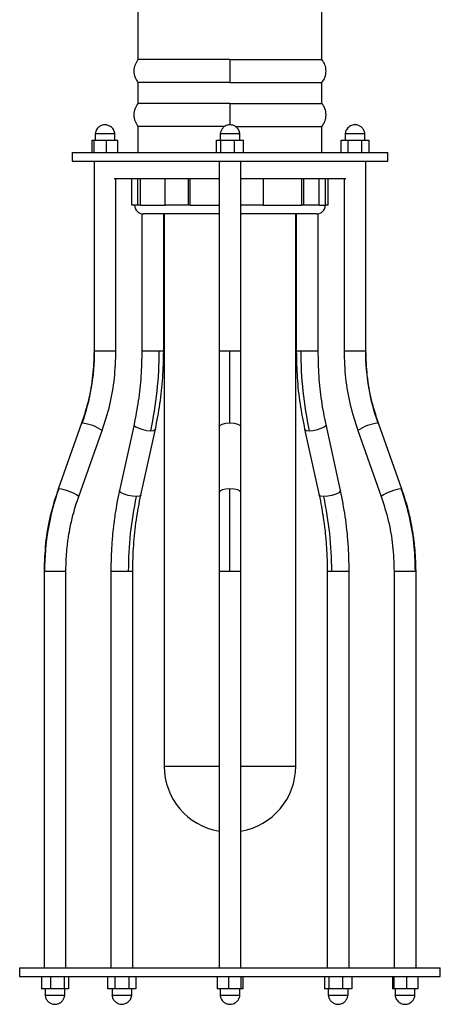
# Model space of a CAD drawing. Header units: millimetres. Extents: x 574 to 821, y 340 to 747.
# Tile 1 of 10: x 609 to 657, y 340 to 452. Entities that reach past the tile are written whole.
import ezdxf

# ---------------------------------------------------------------- set-up
doc = ezdxf.new("R2010")
doc.units = ezdxf.units.MM

msp = doc.modelspace()

# ---------------------------------------------------------------- linework, layer by layer
at = {"color": 7, "linetype": 'Continuous', "lineweight": 25}
for p, q in [((622.74, 455.12), (622.74, 447.75)), ((643.74, 447.75), (643.74, 455.12)), ((633.24, 447.75), (622.74, 447.75)), ((633.24, 447.75), (643.74, 447.75)), ((622.74, 445.12), (622.74, 442.75)), ((633.24, 445.12), (622.74, 445.12)), ((633.24, 445.12), (643.74, 445.12)), ((643.74, 442.75), (643.74, 445.12)), ((633.24, 442.75), (622.74, 442.75)), ((633.24, 442.75), (643.74, 442.75)), ((622.74, 440.12), (622.74, 437.15)), ((632.63, 440.12), (622.74, 440.12)), ((633.85, 440.12), (643.74, 440.12)), ((643.74, 437.15), (643.74, 440.12)), ((617.85, 439.3), (617.85, 438.55)), ((617.85, 439.3), (620.1, 439.3)), ((620.1, 438.55), (620.1, 439.3)), ((632.12, 439.3), (632.12, 438.55)), ((632.12, 439.3), (633.24, 439.3)), ((633.24, 439.3), (634.37, 439.3)), ((634.37, 438.55), (634.37, 439.3)), ((646.38, 439.3), (646.38, 438.55)), ((646.38, 439.3), (648.63, 439.3)), ((648.63, 438.55), (648.63, 439.3)), ((617.53, 438.55), (617.69, 438.55)), ((617.53, 437.15), (617.53, 438.55)), ((617.69, 438.55), (617.69, 437.15)), ((617.69, 438.55), (619.14, 438.55)), ((619.14, 437.15), (619.14, 438.55)), ((619.14, 438.55), (620.43, 438.55)), ((620.43, 437.15), (620.43, 438.55)), ((631.69, 438.55), (632.18, 438.55)), ((631.69, 437.15), (631.69, 438.55)), ((632.18, 437.15), (632.18, 438.55)), ((632.18, 438.55), (633.73, 438.55)), ((633.73, 438.55), (633.73, 437.15)), ((633.73, 438.55), (634.8, 438.55)), ((634.8, 437.15), (634.8, 438.55)), ((645.92, 437.15), (645.92, 438.55)), ((645.92, 438.55), (646.72, 438.55)), ((646.72, 437.15), (646.72, 438.55)), ((646.72, 438.55), (648.3, 438.55)), ((648.3, 437.15), (648.3, 438.55)), ((648.3, 438.55), (649.1, 438.55)), ((649.1, 438.55), (649.1, 437.15)), ((615.24, 437.15), (615.24, 436.15)), ((615.24, 437.15), (633.24, 437.15)), ((633.24, 437.15), (651.24, 437.15)), ((651.24, 436.15), (651.24, 437.15)), ((615.24, 436.15), (633.24, 436.15)), ((617.73, 436.15), (617.73, 414.5)), ((631.99, 436.15), (631.99, 414.5)), ((633.24, 436.15), (651.24, 436.15)), ((634.49, 414.5), (634.49, 436.15)), ((648.76, 414.5), (648.76, 436.15)), ((631.99, 434.15), (620.02, 434.15)), ((620.23, 414.5), (620.23, 434.15)), ((622.05, 431.15), (622.05, 434.15)), ((622.71, 431.15), (622.71, 434.15)), ((623.03, 431.15), (623.03, 434.15)), ((625.84, 431.15), (625.84, 434.15)), ((628.51, 431.15), (628.51, 434.15)), ((628.69, 431.15), (628.69, 434.15)), ((646.46, 434.15), (634.49, 434.15)), ((637.08, 431.15), (637.08, 434.15)), ((641.39, 434.15), (641.39, 431.15)), ((641.66, 431.15), (641.66, 434.15)), ((643.41, 431.15), (643.41, 434.15)), ((644.13, 431.15), (644.13, 434.15)), ((644.43, 431.15), (644.43, 434.15)), ((646.26, 434.15), (646.26, 414.5)), ((622.71, 431.15), (622.05, 431.15)), ((623.03, 431.15), (622.71, 431.15)), ((628.51, 431.15), (625.84, 431.15)), ((628.69, 431.15), (628.51, 431.15)), ((637.08, 431.15), (634.49, 431.15)), ((637.01, 431.15), (641.39, 431.15)), ((641.66, 431.15), (641.39, 431.15)), ((643.41, 431.15), (641.66, 431.15)), ((644.43, 431.15), (644.13, 431.15)), ((623.18, 430.17), (623.18, 414.5)), ((631.99, 430.15), (623.36, 430.15)), ((625.68, 414.5), (625.68, 430.15)), ((625.74, 430.15), (625.74, 367.17)), ((643.13, 430.15), (634.49, 430.15)), ((640.74, 367.17), (640.74, 430.15)), ((640.81, 430.15), (640.81, 414.5)), ((643.31, 414.5), (643.31, 430.17)), ((631.99, 414.5), (631.99, 405.87)), ((633.24, 406.31), (633.24, 414.5)), ((646.26, 414.5), (646.26, 414.5)), ((616.31, 406.29), (613.63, 398.78)), ((615.99, 397.94), (618.67, 405.45)), ((618.67, 405.45), (618.67, 405.45)), ((622.29, 406.14), (620.63, 398.62)), ((623.07, 398.09), (624.73, 405.6)), ((631.99, 405.87), (631.99, 398.36)), ((634.49, 398.36), (634.49, 405.87)), ((641.76, 405.6), (643.42, 398.09)), ((645.86, 398.62), (644.2, 406.14)), ((647.82, 405.45), (650.5, 397.94)), ((647.82, 405.45), (647.82, 405.45)), ((652.85, 398.78), (650.18, 406.29)), ((613.63, 398.78), (613.63, 398.77)), ((633.24, 389.43), (633.24, 398.79)), ((652.86, 398.77), (652.85, 398.78)), ((612.02, 389.43), (612.02, 344.19)), ((614.52, 344.19), (614.52, 389.43)), ((619.65, 389.43), (619.65, 344.19)), ((622.15, 344.19), (622.15, 389.43)), ((631.99, 389.43), (631.99, 344.19)), ((634.49, 344.19), (634.49, 389.43)), ((644.34, 389.43), (644.34, 344.19)), ((646.84, 344.19), (646.84, 389.43)), ((651.97, 389.43), (651.97, 344.19)), ((654.47, 344.19), (654.47, 389.43)), ((609.24, 344.19), (609.24, 343.19)), ((609.24, 344.19), (657.24, 344.19)), ((657.24, 343.19), (657.24, 344.19)), ((609.24, 343.19), (657.24, 343.19)), ((611.72, 343.19), (611.72, 341.79)), ((612.78, 341.79), (612.78, 343.19)), ((614.33, 343.19), (614.33, 341.79)), ((614.82, 343.19), (614.82, 341.79)), ((619.31, 341.79), (619.31, 343.19)), ((620.11, 343.19), (620.11, 341.79)), ((621.69, 343.19), (621.69, 341.79)), ((622.49, 343.19), (622.49, 341.79)), ((631.79, 343.19), (631.79, 341.79)), ((633.08, 343.19), (633.08, 341.79)), ((634.53, 341.79), (634.53, 343.19)), ((634.69, 343.19), (634.69, 341.79)), ((644.03, 343.19), (644.03, 341.79)), ((644.52, 343.19), (644.52, 341.79)), ((646.08, 343.19), (646.08, 341.79)), ((647.14, 343.19), (647.14, 341.79)), ((651.77, 343.19), (651.77, 341.79)), ((651.93, 343.19), (651.93, 341.79)), ((653.38, 343.19), (653.38, 341.79)), ((654.67, 343.19), (654.67, 341.79)), ((612.78, 341.79), (611.72, 341.79)), ((612.15, 341.79), (612.15, 341.04)), ((614.33, 341.79), (612.78, 341.79)), ((614.82, 341.79), (614.33, 341.79)), ((614.4, 341.04), (614.4, 341.79)), ((620.11, 341.79), (619.31, 341.79)), ((619.78, 341.79), (619.78, 341.04)), ((621.69, 341.79), (620.11, 341.79)), ((622.49, 341.79), (621.69, 341.79)), ((622.03, 341.04), (622.03, 341.79)), ((633.08, 341.79), (631.79, 341.79)), ((632.12, 341.79), (632.12, 341.04)), ((634.53, 341.79), (633.08, 341.79)), ((634.37, 341.04), (634.37, 341.79)), ((634.69, 341.79), (634.53, 341.79)), ((644.52, 341.79), (644.03, 341.79)), ((644.46, 341.79), (644.46, 341.04)), ((646.08, 341.79), (644.52, 341.79)), ((647.14, 341.79), (646.08, 341.79)), ((646.71, 341.04), (646.71, 341.79)), ((651.93, 341.79), (651.77, 341.79)), ((653.38, 341.79), (651.93, 341.79)), ((652.09, 341.79), (652.09, 341.04)), ((654.67, 341.79), (653.38, 341.79)), ((654.34, 341.04), (654.34, 341.79)), ((614.4, 341.04), (612.15, 341.04)), ((622.03, 341.04), (619.78, 341.04)), ((634.37, 341.04), (632.12, 341.04)), ((646.71, 341.04), (644.46, 341.04)), ((654.34, 341.04), (652.09, 341.04))]:
    msp.add_line(p, q, dxfattribs=at)
at = {"color": 8, "linetype": 'Continuous', "lineweight": 25}
for p, q in [((623.03, 431.15), (625.84, 431.15)), ((628.69, 431.15), (631.99, 431.15)), ((643.41, 431.15), (644.13, 431.15)), ((617.79, 414.5), (617.73, 414.5)), ((620.23, 414.5), (617.79, 414.5)), ((625.16, 414.5), (623.18, 414.5)), ((625.68, 414.5), (625.16, 414.5)), ((633.24, 414.5), (631.99, 414.5)), ((634.49, 414.5), (633.24, 414.5)), ((641.33, 414.5), (640.81, 414.5)), ((643.31, 414.5), (641.33, 414.5)), ((648.7, 414.5), (646.26, 414.5)), ((648.76, 414.5), (648.7, 414.5)), ((616.31, 406.28), (616.38, 406.31)), ((650.11, 406.31), (650.18, 406.28)), ((613.7, 398.79), (613.63, 398.78)), ((613.63, 398.77), (613.63, 398.76)), ((652.85, 398.78), (652.79, 398.79)), ((612.02, 389.43), (612.08, 389.43)), ((612.08, 389.43), (614.52, 389.43)), ((619.65, 389.43), (621.63, 389.43)), ((621.63, 389.43), (622.15, 389.43)), ((631.99, 389.43), (633.24, 389.43)), ((633.24, 389.43), (634.49, 389.43)), ((644.34, 389.43), (644.85, 389.43)), ((644.85, 389.43), (646.84, 389.43)), ((651.97, 389.43), (654.4, 389.43)), ((654.4, 389.43), (654.47, 389.43)), ((625.74, 367.17), (631.99, 367.17)), ((634.49, 367.17), (640.74, 367.17))]:
    msp.add_line(p, q, dxfattribs=at)
at = {"color": 8, "linetype": 'Continuous', "lineweight": 25, "flags": 128}
for points in [[(622.29, 406.16), (622.31, 406.03), (622.5, 405.87), (622.84, 405.7), (623.28, 405.56), (623.76, 405.46), (624.19, 405.43)], [(624.19, 405.43), (624.53, 405.46), (624.71, 405.56), (624.73, 405.6)], [(631.99, 405.87), (632.09, 406.03), (632.36, 406.18), (632.77, 406.27), (633.24, 406.31)], [(633.24, 406.31), (633.72, 406.27), (634.13, 406.18), (634.4, 406.03), (634.49, 405.87)], [(641.76, 405.6), (641.78, 405.56), (641.96, 405.46), (642.29, 405.43)], [(642.29, 405.43), (642.73, 405.46), (643.21, 405.56), (643.65, 405.7), (643.99, 405.87), (644.18, 406.03), (644.2, 406.14)], [(622.54, 397.92), (622.1, 397.95), (621.62, 398.05), (621.18, 398.19), (620.84, 398.36), (620.65, 398.52), (620.63, 398.62)], [(633.24, 398.79), (632.77, 398.76), (632.36, 398.67), (632.09, 398.52), (631.99, 398.36), (631.99, 398.36)], [(634.49, 398.36), (634.49, 398.36), (634.4, 398.52), (634.13, 398.67), (633.72, 398.76), (633.24, 398.79)], [(645.86, 398.62), (645.83, 398.52), (645.65, 398.36), (645.31, 398.19), (644.86, 398.05), (644.39, 397.95), (643.95, 397.92)], [(623.07, 398.09), (623.05, 398.05), (622.87, 397.95), (622.54, 397.92)], [(643.95, 397.92), (643.61, 397.95), (643.43, 398.05), (643.42, 398.09)]]:
    msp.add_lwpolyline(points, dxfattribs=at)
at = {"color": 7, "linetype": 'Continuous', "lineweight": 25}
for centre, radius, start, end in [((623.36, 431.15), 1, 180, 270), ((643.13, 431.15), 1, 270, 0), ((593.38, 414.49), 24.41, 340.4067, 0.0234), ((582.83, 414.42), 42.34, 347.7297, 0.1024), ((683.66, 414.42), 42.34, 179.8976, 192.2703), ((673.11, 414.49), 24.41, 179.9766, 199.5933), ((639.96, 389.45), 27.88, 160.4067, 180.0234), ((661.22, 389.5), 39.58, 167.7297, 180.1024), ((605.27, 389.5), 39.58, 359.8976, 12.2703), ((633.24, 367.17), 7.5, 180, 260.4059), ((633.24, 367.17), 7.5, 279.5941, 0)]:
    msp.add_arc(centre, radius, start, end, dxfattribs=at)
at = {"color": 8, "linetype": 'Continuous', "lineweight": 25}
for centre, radius, start, end in [((615.75, 401.12), 5.22, 56.0059, 83.0919), ((650.74, 401.12), 5.22, 96.9115, 123.988), ((613.11, 393.74), 5.09, 55.5471, 83.3464), ((653.38, 393.74), 5.09, 96.6536, 124.4529)]:
    msp.add_arc(centre, radius, start, end, dxfattribs=at)
at = {"color": 7, "linetype": 'Continuous', "lineweight": 25}
for points, knots in [([(622.74, 447.75), (622.62, 447.56), (622.36, 447.16), (622.24, 446.44), (622.36, 445.71), (622.62, 445.31), (622.74, 445.12)], [0, 0, 0, 0, 0.242775, 0.5, 0.757225, 1, 1, 1, 1]), ([(633.24, 447.75), (633.24, 447.56), (633.24, 447.16), (633.24, 446.44), (633.24, 445.71), (633.24, 445.31), (633.24, 445.12)], [0, 0, 0, 0, 0.2427751, 0.5, 0.7572249, 1, 1, 1, 1]), ([(643.74, 445.12), (643.87, 445.31), (644.13, 445.71), (644.24, 446.44), (644.13, 447.16), (643.87, 447.56), (643.74, 447.75)], [0, 0, 0, 0, 0.242775, 0.5, 0.757225, 1, 1, 1, 1]), ([(622.74, 442.75), (622.62, 442.56), (622.36, 442.16), (622.24, 441.44), (622.36, 440.71), (622.62, 440.31), (622.74, 440.12)], [0, 0, 0, 0, 0.242775, 0.5, 0.757225, 1, 1, 1, 1]), ([(643.74, 440.12), (643.87, 440.31), (644.13, 440.71), (644.24, 441.44), (644.13, 442.16), (643.87, 442.56), (643.74, 442.75)], [0, 0, 0, 0, 0.242775, 0.5, 0.757225, 1, 1, 1, 1]), ([(620.11, 439.27), (620.1, 439.33), (620.08, 439.47), (620, 439.68), (619.88, 439.87), (619.67, 440.09), (619.36, 440.26), (618.98, 440.32), (618.66, 440.27), (618.41, 440.16), (618.21, 440.01), (618.04, 439.82), (617.9, 439.56), (617.87, 439.36), (617.85, 439.27)], [0, 0, 0, 0, 0.061003, 0.127026, 0.195505, 0.263562, 0.39305, 0.503368, 0.598189, 0.681422, 0.739383, 0.818868, 0.909708, 1, 1, 1, 1]), ([(634.37, 439.31), (634.36, 439.34), (634.34, 439.44), (634.27, 439.68), (634.09, 439.95), (633.83, 440.16), (633.57, 440.26), (633.29, 440.32), (632.99, 440.29), (632.69, 440.17), (632.49, 440.02), (632.34, 439.83), (632.23, 439.63), (632.17, 439.47), (632.13, 439.35), (632.13, 439.31), (632.13, 439.3)], [0, 0, 0, 0, 0.031196, 0.102804, 0.214652, 0.32764, 0.393667, 0.463094, 0.580418, 0.667263, 0.737198, 0.836312, 0.890711, 0.944157, 0.994299, 1, 1, 1, 1]), ([(648.64, 439.29), (648.61, 439.42), (648.55, 439.69), (648.3, 440.01), (648, 440.21), (647.68, 440.31), (647.38, 440.31), (647.11, 440.24), (646.89, 440.13), (646.69, 439.96), (646.53, 439.76), (646.42, 439.53), (646.4, 439.37), (646.38, 439.29)], [0, 0, 0, 0, 0.123471, 0.248164, 0.356584, 0.441277, 0.552003, 0.620724, 0.695818, 0.774426, 0.853268, 0.929253, 1, 1, 1, 1]), ([(617.73, 414.5), (617.7, 413.57), (617.63, 411.7), (617.16, 408.94), (616.59, 407.17), (616.31, 406.28)], [0, 0, 0, 0, 0.332957, 0.667086, 1, 1, 1, 1]), ([(618.67, 405.45), (618.98, 406.42), (619.6, 408.37), (620.12, 411.42), (620.19, 413.47), (620.23, 414.5)], [0, 0, 0, 0, 0.332955, 0.667084, 1, 1, 1, 1]), ([(623.18, 414.5), (623.16, 413.55), (623.12, 411.65), (622.82, 408.83), (622.46, 407.03), (622.29, 406.13)], [0, 0, 0, 0, 0.333084, 0.667213, 1, 1, 1, 1]), ([(624.73, 405.6), (624.92, 406.56), (625.29, 408.48), (625.61, 411.47), (625.66, 413.49), (625.68, 414.5)], [0, 0, 0, 0, 0.333075, 0.667205, 1, 1, 1, 1]), ([(634.49, 405.87), (634.49, 406.8), (634.49, 408.66), (634.49, 411.56), (634.49, 413.52), (634.49, 414.5)], [0, 0, 0, 0, 0.332935, 0.667065, 1, 1, 1, 1]), ([(640.81, 414.5), (640.83, 413.49), (640.87, 411.47), (641.19, 408.48), (641.57, 406.56), (641.76, 405.6)], [0, 0, 0, 0, 0.332795, 0.666925, 1, 1, 1, 1]), ([(644.2, 406.13), (644.02, 407.03), (643.67, 408.83), (643.37, 411.65), (643.33, 413.55), (643.31, 414.5)], [0, 0, 0, 0, 0.332787, 0.666916, 1, 1, 1, 1]), ([(646.26, 414.5), (646.29, 413.47), (646.36, 411.42), (646.89, 408.37), (647.51, 406.42), (647.82, 405.45)], [0, 0, 0, 0, 0.332916, 0.667045, 1, 1, 1, 1]), ([(650.18, 406.28), (649.9, 407.17), (649.33, 408.94), (648.85, 411.7), (648.79, 413.57), (648.76, 414.5)], [0, 0, 0, 0, 0.332914, 0.667043, 1, 1, 1, 1]), ([(613.63, 398.77), (613.31, 397.77), (612.67, 395.75), (612.13, 392.61), (612.06, 390.49), (612.02, 389.43)], [0, 0, 0, 0, 0.332954, 0.667084, 1, 1, 1, 1]), ([(620.63, 398.62), (620.53, 398.16), (620.36, 397.32), (620.16, 396.16), (620.04, 395.27), (619.92, 394.36), (619.8, 393.19), (619.68, 391.49), (619.66, 390.18), (619.65, 389.43)], [0, 0, 0, 0, 0.1578014, 0.2851859, 0.3818257, 0.4525376, 0.5802691, 0.7630232, 1, 1, 1, 1]), ([(646.84, 389.43), (646.82, 390.47), (646.77, 392.56), (646.44, 395.65), (646.05, 397.63), (645.86, 398.62)], [0, 0, 0, 0, 0.3328, 0.666929, 1, 1, 1, 1]), ([(654.4, 389.43), (654.37, 390.49), (654.3, 392.62), (653.75, 395.77), (653.11, 397.79), (652.79, 398.79)], [0, 0, 0, 0, 0.332935, 0.667065, 1, 1, 1, 1]), ([(654.47, 389.43), (654.46, 389.94), (654.44, 390.84), (654.35, 392.05), (654.24, 392.98), (654.11, 393.91), (653.9, 395.1), (653.51, 396.8), (653.09, 398.06), (652.86, 398.77)], [0, 0, 0, 0, 0.157682, 0.285017, 0.381646, 0.452362, 0.580117, 0.762926, 1, 1, 1, 1]), ([(614.52, 389.43), (614.53, 389.89), (614.54, 390.72), (614.63, 391.82), (614.72, 392.67), (614.84, 393.51), (615.04, 394.6), (615.39, 396.14), (615.77, 397.29), (615.99, 397.94)], [0, 0, 0, 0, 0.157705, 0.285053, 0.381687, 0.452406, 0.58016, 0.762959, 1, 1, 1, 1]), ([(622.15, 389.43), (622.17, 390.42), (622.21, 392.38), (622.52, 395.29), (622.89, 397.16), (623.07, 398.09)], [0, 0, 0, 0, 0.33308, 0.667208, 1, 1, 1, 1]), ([(631.99, 398.36), (631.99, 397.4), (631.99, 395.47), (631.99, 392.47), (631.99, 390.45), (631.99, 389.43)], [0, 0, 0, 0, 0.332935, 0.667065, 1, 1, 1, 1]), ([(634.49, 389.43), (634.49, 389.91), (634.49, 390.78), (634.49, 391.94), (634.49, 392.82), (634.49, 393.71), (634.49, 394.85), (634.49, 396.47), (634.49, 397.68), (634.49, 398.36)], [0, 0, 0, 0, 0.157693, 0.285034, 0.381666, 0.452383, 0.580137, 0.762941, 1, 1, 1, 1]), ([(643.42, 398.09), (643.51, 397.65), (643.67, 396.86), (643.85, 395.78), (643.97, 394.94), (644.08, 394.09), (644.19, 392.98), (644.31, 391.37), (644.33, 390.13), (644.34, 389.43)], [0, 0, 0, 0, 0.157586, 0.284887, 0.381511, 0.452234, 0.58001, 0.762862, 1, 1, 1, 1]), ([(650.5, 397.94), (650.79, 397.03), (651.37, 395.19), (651.87, 392.33), (651.93, 390.4), (651.97, 389.43)], [0, 0, 0, 0, 0.332915, 0.667044, 1, 1, 1, 1]), ([(612.15, 341.03), (612.16, 341), (612.18, 340.9), (612.25, 340.66), (612.42, 340.39), (612.68, 340.19), (612.94, 340.08), (613.22, 340.02), (613.54, 340.05), (613.83, 340.17), (614.04, 340.33), (614.18, 340.51), (614.29, 340.71), (614.35, 340.87), (614.38, 340.99), (614.39, 341.03), (614.39, 341.04)], [0, 0, 0, 0, 0.031099, 0.102319, 0.213102, 0.32426, 0.391073, 0.462912, 0.584225, 0.671443, 0.739459, 0.83715, 0.891033, 0.94407, 0.993873, 1, 1, 1, 1]), ([(619.77, 341.05), (619.8, 340.92), (619.86, 340.65), (620.11, 340.33), (620.41, 340.13), (620.73, 340.03), (621.03, 340.03), (621.3, 340.1), (621.52, 340.21), (621.72, 340.38), (621.88, 340.58), (621.99, 340.81), (622.01, 340.97), (622.03, 341.05)], [0, 0, 0, 0, 0.123471, 0.248164, 0.356584, 0.441277, 0.552003, 0.620724, 0.695818, 0.774426, 0.853268, 0.929253, 1, 1, 1, 1]), ([(632.11, 341.07), (632.12, 341.01), (632.14, 340.87), (632.22, 340.66), (632.35, 340.47), (632.55, 340.25), (632.86, 340.08), (633.24, 340.02), (633.57, 340.07), (633.81, 340.18), (634.01, 340.33), (634.18, 340.52), (634.32, 340.78), (634.36, 340.98), (634.37, 341.07)], [0, 0, 0, 0, 0.061003, 0.127026, 0.195505, 0.263562, 0.39305, 0.503368, 0.598189, 0.681422, 0.739383, 0.818868, 0.909708, 1, 1, 1, 1]), ([(644.47, 341.04), (644.47, 341), (644.49, 340.9), (644.57, 340.66), (644.74, 340.39), (645, 340.19), (645.25, 340.08), (645.54, 340.02), (645.86, 340.05), (646.16, 340.18), (646.36, 340.34), (646.5, 340.52), (646.61, 340.72), (646.67, 340.88), (646.7, 340.99), (646.71, 341.03), (646.71, 341.04)], [0, 0, 0, 0, 0.032366, 0.103651, 0.214006, 0.324864, 0.391851, 0.464276, 0.587543, 0.676419, 0.743541, 0.840014, 0.893244, 0.945657, 0.994914, 1, 1, 1, 1]), ([(652.09, 341.07), (652.1, 340.99), (652.12, 340.83), (652.23, 340.59), (652.37, 340.4), (652.55, 340.25), (652.75, 340.13), (653, 340.05), (653.24, 340.03), (653.47, 340.06), (653.69, 340.13), (653.93, 340.28), (654.15, 340.51), (654.3, 340.79), (654.33, 340.98), (654.34, 341.07)], [0, 0, 0, 0, 0.075351, 0.152376, 0.224061, 0.283571, 0.35935, 0.432422, 0.512793, 0.566348, 0.63801, 0.724277, 0.818651, 0.912952, 1, 1, 1, 1])]:
    msp.add_open_spline(points, degree=3, knots=knots, dxfattribs=at)
at = {"color": 8, "linetype": 'Continuous', "lineweight": 25}
msp.add_open_spline([(633.24, 442.75), (633.24, 442.56), (633.24, 442.16), (633.24, 441.44), (633.24, 440.77), (633.24, 440.43), (633.24, 440.29)], degree=3, knots=[0, 0, 0, 0, 0.2608251, 0.5371743, 0.8135235, 1, 1, 1, 1], dxfattribs=at)

doc.saveas('drawing.dxf')
